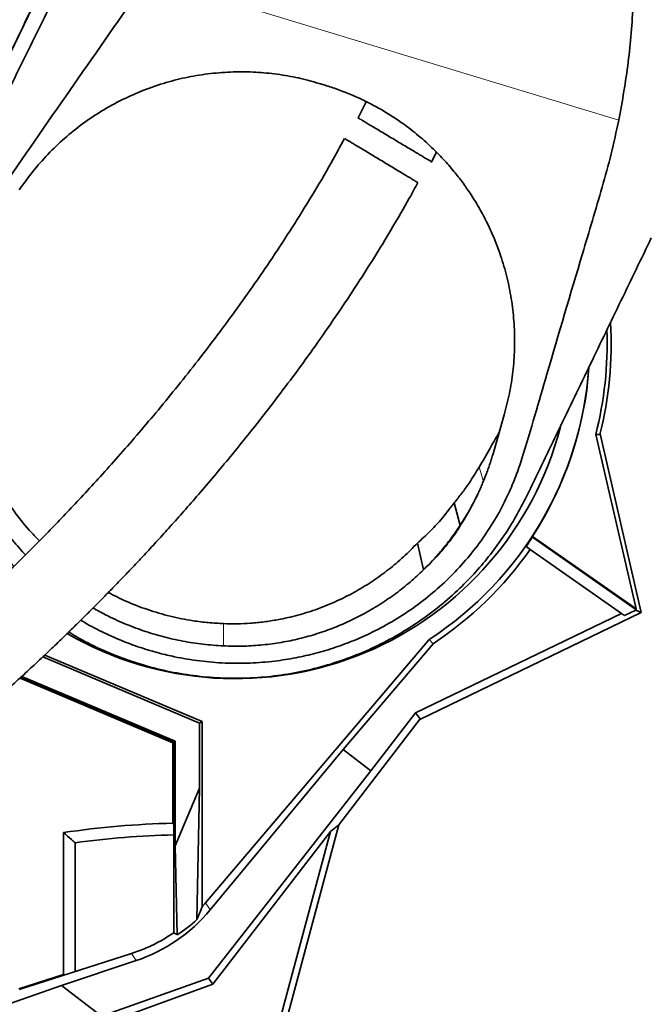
# Model space of a CAD drawing. Header units: millimetres. Extents: x 0 to 14900, y 0 to 10500.
# Tile 8 of 49: x 3639 to 4005, y 5443 to 6019. Entities that reach past the tile are written whole.
import ezdxf

# ---------------------------------------------------------------- set-up
doc = ezdxf.new("R2010")
doc.units = ezdxf.units.MM
doc.header["$LTSCALE"] = 25
doc.layers.add('THICK_LINE', color=7, linetype='Continuous')
doc.styles.add('SLDTEXTSTYLE0', font='TXT', dxfattribs={"width": 0.605})
doc.dimstyles.new('SLDDIMSTYLE0', dxfattribs={"dimtxt": 87.5, "dimasz": 87.5, "dimexe": 0, "dimexo": 0.0625, "dimgap": 21.875, "dimtad": 1, "dimdec": 0, "dimrnd": 1e-09, "dimzin": 12, "dimdsep": 46, "dimtxsty": 'SLDTEXTSTYLE0', "dimsah": 1, "dimcen": 0.09, "dimadec": 0, "dimazin": 3, "dimtfac": 1, "dimtofl": 0, "dimtmove": 0, "dimatfit": 3, "dimfxl": 1, "dimfrac": 2, "dimtolj": 1, "dimtzin": 12, "dimarcsym": 0})

# ---------------------------------------------------------------- blocks, each defined once
blk = doc.blocks.new('_D_2')
at = {"layer": 'THICK_LINE'}
for p, q in [((4471.56, 5779.82), (4471.56, 4099.23)), ((3414.85, 4900.14), (3414.85, 4099.23)), ((4471.56, 4136.73), (3414.85, 4136.73))]:
    blk.add_line(p, q, dxfattribs=at)
for points in [[(3414.85, 4136.73), (3502.35, 4124.23), (3502.35, 4149.23)], [(4471.56, 4136.73), (4384.06, 4149.23), (4384.06, 4124.23)]]:
    blk.add_solid(points, dxfattribs=at)
at = {"layer": 'THICK_LINE', "insert": (3809.52, 4249.52), "char_height": 87.5, "attachment_point": 1, "style": 'SLDTEXTSTYLE0'}
blk.add_mtext('1057', dxfattribs=at)
blk = doc.blocks.new('_D_3')
at = {"layer": 'THICK_LINE'}
for p, q in [((6381.61, 5879.62), (6381.61, 3849.23)), ((3414.85, 4900.14), (3414.85, 3849.23)), ((6381.61, 3886.73), (3414.85, 3886.73))]:
    blk.add_line(p, q, dxfattribs=at)
for points in [[(3414.85, 3886.73), (3502.35, 3874.23), (3502.35, 3899.23)], [(6381.61, 3886.73), (6294.11, 3899.23), (6294.11, 3874.23)]]:
    blk.add_solid(points, dxfattribs=at)
at = {"layer": 'THICK_LINE', "insert": (4764.55, 3999.52), "char_height": 87.5, "attachment_point": 1, "style": 'SLDTEXTSTYLE0'}
blk.add_mtext('2967', dxfattribs=at)
blk = doc.blocks.new('_D_5')
at = {"layer": 'THICK_LINE'}
for p, q in [((3814.85, 8448.48), (6748.77, 8448.48)), ((6711.27, 8448.48), (6711.27, 5049.82)), ((3815.75, 5049.82), (6748.77, 5049.82))]:
    blk.add_line(p, q, dxfattribs=at)
for points in [[(6711.27, 8448.48), (6698.77, 8360.98), (6723.77, 8360.98)], [(6711.27, 5049.82), (6723.77, 5137.32), (6698.77, 5137.32)]]:
    blk.add_solid(points, dxfattribs=at)
at = {"layer": 'THICK_LINE', "insert": (6598.48, 6615.47), "char_height": 87.5, "attachment_point": 1, "rotation": 90, "style": 'SLDTEXTSTYLE0'}
blk.add_mtext('3399', dxfattribs=at)

msp = doc.modelspace()

# ---------------------------------------------------------------- linework, layer by layer
at = {"color": 7, "linetype": 'Continuous', "lineweight": 35}
for p, q in [((3591.4764677, 5913.4696377), (3665.2653961, 6066.4118696)), ((3813.8500956, 5981.9015444), (3817.3430489, 5980.8387256)), ((3879.7086612, 5935.9511783), (3882.5944239, 5941.5622554)), ((3922.2350607, 5787.7469578), (3915.7098051, 5765.0622688)), ((3918.8674005, 5776.8844793), (3919.4221924, 5777.9681773)), ((3918.9940369, 5776.4797184), (3918.8674005, 5776.8844793)), ((3999.3914168, 5674.141718), (3975.8175931, 5776.2511668)), ((3978.2245208, 5776.226509), (3975.8175931, 5776.2511668)), ((4002.4974838, 5672.0201785), (3978.3363317, 5776.6736262)), ((3896.4502462, 5723.1238108), (3892.9322304, 5736.2701059)), ((3896.0747037, 5722.3380507), (3895.450685, 5721.032413)), ((3896.0747037, 5722.3380507), (3896.4502164, 5723.1237381)), ((3938.7346188, 5716.6140652), (3938.8061923, 5716.2440585)), ((3938.7346188, 5716.6140652), (3999.3914168, 5674.141718)), ((3999.2657595, 5673.9098137), (3938.8061923, 5716.2440585)), ((3871.4279725, 5712.6875709), (3874.9675008, 5697.0481685)), ((3935.0309861, 5710.6619546), (3937.3921327, 5709.0086619)), ((3937.3921327, 5709.0086619), (3990.8670144, 5671.5651467)), ((3999.3539752, 5673.5277095), (3992.6700871, 5670.3026216)), ((3999.3914168, 5674.141718), (3999.2657595, 5673.9098137)), ((3999.2657595, 5673.9098137), (3999.3539752, 5673.5277095)), ((4002.4974838, 5672.0201785), (3999.3539752, 5673.5277095)), ((3990.8670144, 5671.5651467), (3870.2386366, 5613.3599353)), ((3872.8267158, 5609.4518625), (4002.4974838, 5672.0201785)), ((3990.8670144, 5671.5651467), (3992.6700871, 5670.3026216)), ((3747.4074906, 5502.0608989), (3878.3964696, 5656.2844663)), ((3878.3964696, 5656.2844663), (3880.5699786, 5653.8242145)), ((3827.9733312, 5591.8980687), (3880.5699786, 5653.8242145)), ((3743.9552988, 5607.2997351), (3652.1593667, 5646.095744)), ((3653.2826936, 5647.1571832), (3745.3703089, 5608.2378994)), ((3638.803556, 5633.7034252), (3728.3412348, 5595.8618292)), ((3728.7952048, 5596.1628154), (3639.1731077, 5634.0400893)), ((3729.686137, 5596.7535114), (3639.8954795, 5634.7020246)), ((3873.1117725, 5609.8220476), (3825.3899486, 5547.8487278)), ((3870.2386366, 5613.3599353), (3844.1312178, 5579.4558787)), ((3873.1117725, 5609.8220476), (3870.2386366, 5613.3599353)), ((3743.9552988, 5607.2997351), (3745.3703089, 5608.2378994)), ((3743.9552988, 5607.2997351), (3743.9552988, 5569.1556423)), ((3745.3703089, 5608.2378994), (3745.3703089, 5499.7392126)), ((3728.3412348, 5595.8618292), (3728.7952048, 5596.1628154)), ((3728.3412348, 5595.8618292), (3728.3412348, 5548.7043074)), ((3729.686137, 5596.7535114), (3728.7952048, 5596.1628154)), ((3728.7952048, 5484.5609399), (3728.7952048, 5596.1628154)), ((3729.686137, 5535.3931227), (3729.686137, 5596.7535114)), ((3750.1276046, 5497.9885218), (3827.9733312, 5591.8980687)), ((3844.1312178, 5579.4558787), (3827.9733312, 5591.8980687)), ((3844.1312178, 5579.4558787), (3749.070191, 5458.0236072)), ((3729.686137, 5535.3931227), (3743.9552988, 5569.1556423)), ((3743.9552988, 5569.1556423), (3742.3554501, 5492.2458445)), ((3728.3412348, 5548.7043074), (3728.7952048, 5548.0317724)), ((3789.8527367, 5415.2220476), (3825.3899486, 5547.8487278)), ((3825.3899486, 5547.8487278), (3820.4858386, 5543.9126251)), ((3664.2408522, 5460.099985), (3664.2408522, 5543.2112424)), ((3751.6421309, 5454.5096485), (3820.4858386, 5543.9126251)), ((3786.9996092, 5418.9403158), (3820.4858386, 5543.9126251)), ((3671.0800674, 5537.2840429), (3671.0800674, 5461.8221223)), ((3730.8865853, 5483.3645777), (3729.686137, 5535.3931227)), ((3638.2290405, 5451.2596128), (3703.9854421, 5472.4021062)), ((3663.1543629, 5453.7687777), (3706.7489119, 5468.2648195)), ((3664.2408522, 5460.099985), (3638.1515637, 5451.7115605)), ((3664.9221533, 5459.8421834), (3664.2408522, 5460.099985)), ((3673.3827157, 5426.0255508), (3751.6421309, 5454.5096485)), ((3749.070191, 5458.0236072), (3686.559912, 5435.7456106)), ((3749.070191, 5458.0236072), (3751.6421309, 5454.5096485)), ((3529.4483426, 5406.5316946), (3663.1543629, 5453.7687777)), ((3686.559912, 5435.7456106), (3663.1543629, 5453.7687777))]:
    msp.add_line(p, q, dxfattribs=at)
at = {"color": 8, "linetype": 'Continuous', "lineweight": 18}
for p, q in [((3989.234411, 5960.3097737), (3714.1528686, 6044.0102431)), ((3910.0410086, 5748.8325932), (3907.5055474, 5757.1229558)), ((3757.8282547, 5652.5115424), (3757.9748513, 5665.5657773)), ((3747.4074906, 5502.0608989), (3750.1276046, 5497.9885218)), ((3706.7489119, 5468.2648195), (3703.9854421, 5472.4021062))]:
    msp.add_line(p, q, dxfattribs=at)
at = {"color": 7, "linetype": 'Continuous', "lineweight": 35}
for centre, radius, start, end in [((3764.8527367, 5829.8220476), 220, 345.8999366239, 3.1248060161), ((3764.8527367, 5829.8220476), 217.6603084, 345.7518796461, 1.962528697), ((3764.8527367, 5829.8220476), 207.3824279, 303.1962829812, 355.9817875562), ((3764.8527367, 5829.8220476), 207.4872434, 326.933355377, 356.0315412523), ((3764.8527367, 5829.8220476), 196.5, 239.9494413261, 345.5367963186), ((3764.8527367, 5829.8220476), 207.7492823, 325, 326.8586078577), ((3764.8527367, 5829.8220476), 210.6317102, 303.3246166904, 325), ((3739.8527367, 5037.6220476), 511.2118846, 91.2902990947, 98.5056613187), ((3739.8527367, 5037.6220476), 504.3726694, 91.2562153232, 97.8368580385)]:
    msp.add_arc(centre, radius, start, end, dxfattribs=at)
for centre, major_axis, ratio, start_param, end_param in [((3674.1858575, 5564.3498266), (-53.4008336, 79.948245), 0.9985183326, 3.3868266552, 3.4189992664), ((3676.873469, 5560.3261099), (-2.2710635, 96.865514), 0.9870607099, 3.4355382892, 3.9903515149), ((3700.2476834, 5525.3317606), (36.9133224, 108.2588514), 0.4472007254, 4.5567841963, 4.6278251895), ((3672.9157922, 5566.2512854), (77.2897356, -65.8899526), 0.9406880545, 6.0133559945, 6.1649629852), ((3600.2350834, 5675.0641023), (221.9843144, -212.8634859), 0.2309958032, 5.5313350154, 5.5425305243)]:
    msp.add_ellipse(centre, major_axis=major_axis, ratio=ratio, start_param=start_param, end_param=end_param, dxfattribs=at)
for points, knots in [([(3996.4646495, 6098.1091933), (3996.9212549, 6092.3222019), (3997.8344273, 6080.7487047), (3998.5224306, 6063.3687333), (3998.4824849, 6046.0016962), (3997.7932892, 6028.6499203), (3996.6776591, 6011.3767328), (3994.915064, 5994.2029114), (3992.4099837, 5977.1466107), (3990.2971603, 5965.9444543), (3989.234411, 5960.3097737)], [0, 0, 0, 0, 0.1234733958, 0.2469364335, 0.3713093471, 0.4956982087, 0.6210642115, 0.7464143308, 0.8724464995, 1, 1, 1, 1]), ([(3592.061649, 5914.6940263), (3594.1187663, 5918.9579881), (3598.23405, 5927.4880867), (3604.3810594, 5940.2288995), (3614.6419226, 5961.4967926), (3629.0161486, 5991.2907509), (3643.3935836, 6021.0914237), (3653.6501557, 6042.3503339), (3659.589961, 6054.6617037), (3663.496169, 6062.7584509), (3665.3439717, 6066.588557)], [0, 0, 0, 0, 0.0840236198, 0.1680900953, 0.2521530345, 0.5042786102, 0.7564059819, 0.8404711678, 0.9245360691, 1, 1, 1, 1]), ([(3595.0696223, 5902.5355421), (3598.1647438, 5908.8158368), (3604.3554294, 5921.377324), (3616.7262359, 5946.617306), (3629.1102408, 5971.7324617), (3641.4914027, 5996.8907443), (3650.7860404, 6015.7951283), (3660.0604177, 6034.8975601), (3666.231437, 6047.6861705), (3669.3174126, 6054.0814413)], [0, 0, 0, 0, 0.124906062, 0.2498299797, 0.4996327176, 0.6246213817, 0.7496028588, 0.8747825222, 1, 1, 1, 1]), ([(3635.2551078, 5699.1573329), (3633.9842585, 5700.505259), (3629.470815, 5705.2924422), (3622.5147418, 5714.1641742), (3614.5866507, 5725.8455065), (3607.6627998, 5738.2289615), (3601.7858381, 5751.1582247), (3597.0385741, 5764.5143265), (3593.4389636, 5778.1885886), (3591.0069516, 5792.2036583), (3589.7926834, 5806.40036), (3589.8125285, 5820.6488634), (3591.0652484, 5834.8879712), (3593.5870039, 5849.1172499), (3597.0001073, 5861.7493157), (3600.9736465, 5872.9935228), (3605.165069, 5882.8873219), (3610.5085506, 5893.3128965), (3617.0164328, 5903.8443474), (3624.423626, 5914.9498352), (3656.6963447, 5961.7426551), (3686.7608549, 6004.7897204), (3714.1528686, 6044.0102431)], [0, 0, 0, 0, 0.0138022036, 0.0490187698, 0.0842357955, 0.119815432, 0.1559770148, 0.1917851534, 0.227593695, 0.2638945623, 0.3007013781, 0.3369935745, 0.3735321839, 0.4108437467, 0.4484206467, 0.4744050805, 0.502788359, 0.5311648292, 0.5644519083, 0.5977533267, 0.6335098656, 1, 1, 1, 1]), ([(3638.3636361, 5919.4981181), (3640.9402645, 5923.1274618), (3646.1025546, 5930.3988735), (3655.0353818, 5940.4656648), (3664.7582594, 5949.8250304), (3675.3055013, 5958.3373683), (3686.6248401, 5965.9243831), (3698.6394055, 5972.5424693), (3711.2352656, 5978.1254346), (3724.1102314, 5982.5310524), (3737.1687257, 5985.7387968), (3750.3000058, 5987.8138195), (3763.5947231, 5988.7884809), (3776.6671199, 5988.642118), (3789.4098521, 5987.3997982), (3801.7772582, 5985.2678223), (3809.828217, 5983.0229677), (3813.8500956, 5981.9015444)], [0, 0, 0, 0, 0.0687651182, 0.137771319, 0.2067674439, 0.2755187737, 0.3444163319, 0.4135835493, 0.4827378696, 0.5516177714, 0.617311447, 0.6832618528, 0.7492044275, 0.8148873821, 0.8765550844, 0.9383327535, 1, 1, 1, 1]), ([(3817.3430489, 5980.8387256), (3819.8394788, 5980.0391745), (3825.1052511, 5978.3526645), (3832.948538, 5975.2515181), (3840.9058542, 5971.6191118), (3848.6676854, 5967.5257654), (3856.0000481, 5963.1188593), (3863.8942387, 5957.7752738), (3872.2055171, 5951.3460046), (3880.3579785, 5944.0058119), (3887.457678, 5936.6848677), (3893.2814072, 5929.9068649), (3898.3995305, 5923.2380738), (3903.1925011, 5916.2949296), (3907.8643976, 5908.6451426), (3912.2051144, 5900.4640661), (3915.9569185, 5892.2727518), (3918.8710301, 5884.8388724), (3921.1780449, 5877.9937425), (3923.6044711, 5869.6796225), (3926.003518, 5859.0289747), (3927.8079052, 5845.9929193), (3928.396355, 5834.9820556), (3928.2885992, 5824.0155208), (3927.4776194, 5813.1584486), (3925.5215567, 5800.3083224), (3923.3299939, 5791.9319181), (3922.2350607, 5787.7469578)], [0, 0, 0, 0, 0.0313565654, 0.0661410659, 0.1009257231, 0.1361838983, 0.1714422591, 0.2037703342, 0.2510244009, 0.2982794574, 0.3366408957, 0.3750027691, 0.4072489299, 0.4394697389, 0.4784797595, 0.5174904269, 0.5537378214, 0.5899855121, 0.616579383, 0.6436070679, 0.6979396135, 0.7528783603, 0.8084282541, 0.836357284, 0.8908763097, 0.9454803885, 1, 1, 1, 1]), ([(3841.4993266, 5971.2108874), (3840.4598725, 5969.0555517), (3838.9112631, 5965.8444692), (3837.2790925, 5962.7091373), (3836.7424638, 5961.6782958)], [0, 0, 0, 0, 0.67121775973, 1, 1, 1, 1]), ([(3836.8331177, 5961.6319896), (3836.817413, 5961.6413965), (3836.750657, 5961.6813826), (3837.2510861, 5961.3816314), (3838.3544424, 5960.7207337), (3840.0734144, 5959.6910893), (3842.3412929, 5958.3326563), (3845.0633887, 5956.7021524), (3848.202093, 5954.8221047), (3851.5927319, 5952.7911512), (3855.199136, 5950.6309569), (3858.8266762, 5948.4581022), (3862.454389, 5946.2851441), (3865.8984869, 5944.2221693), (3869.1481376, 5942.2756661), (3872.0593336, 5940.5318933), (3874.6126074, 5939.0025118), (3876.7068117, 5937.7481076), (3878.3214469, 5936.7809598), (3879.3368968, 5936.172717), (3879.7948802, 5935.8983902), (3879.7116437, 5935.948248), (3879.6936081, 5935.959051)], [0, 0, 0, 0, 0.0168653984, 0.0716896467, 0.1259158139, 0.1816957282, 0.2362276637, 0.2923668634, 0.3464866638, 0.4022366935, 0.4554063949, 0.5101830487, 0.5623422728, 0.6160482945, 0.6676433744, 0.720723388, 0.7724423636, 0.825616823, 0.8780531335, 0.9319624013, 0.9852577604, 1, 1, 1, 1]), ([(3989.234411, 5960.3097737), (3987.8303443, 5953.7248534), (3985.0196385, 5940.5429482), (3977.7722779, 5914.5333221), (3964.8637147, 5871.689578), (3951.7488077, 5827.1590362), (3940.0827431, 5787.1177261), (3934.2696269, 5767.0769663), (3929.1361548, 5751.8118822), (3924.4824309, 5740.7331822), (3918.4977821, 5729.0436284), (3910.8906065, 5716.922399), (3902.1679882, 5705.3334183), (3892.4551167, 5694.5306758), (3881.8493151, 5684.5913629), (3870.447691, 5675.5826438), (3858.1401221, 5667.4477434), (3846.0438512, 5660.860215), (3834.4480892, 5655.6421058), (3823.4664771, 5651.5386374), (3812.059397, 5648.1242718), (3800.174355, 5645.4241897), (3787.3046557, 5643.4140279), (3773.4783662, 5642.3080411), (3758.7978655, 5642.3191637), (3743.9980502, 5643.5394289), (3731.2021427, 5645.6697924), (3719.5896139, 5648.40413), (3709.214494, 5651.4908557), (3697.8434254, 5655.6713924), (3686.516784, 5660.837129), (3678.5773043, 5664.8971918), (3674.679687, 5667.3706091), (3674.372669, 5667.5654419)], [0, 0, 0, 0, 0.0394557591, 0.0789838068, 0.1581742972, 0.3016594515, 0.3509850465, 0.4025683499, 0.423926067, 0.4452811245, 0.4728217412, 0.500551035, 0.5285661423, 0.5569791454, 0.5845224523, 0.6122561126, 0.6402868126, 0.6687265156, 0.6905049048, 0.7122831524, 0.7348814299, 0.7574795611, 0.7806333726, 0.8077309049, 0.8348281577, 0.8623255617, 0.890239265, 0.9068338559, 0.9286059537, 0.9503780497, 0.9741717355, 0.9979654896, 1, 1, 1, 1]), ([(3828.8237204, 5949.6485532), (3826.2296044, 5944.8811824), (3820.0447246, 5933.5148383), (3809.8015803, 5916.2006034), (3798.308926, 5897.682389), (3786.6693583, 5879.9058397), (3774.9849009, 5862.8599832), (3763.3234467, 5846.5574163), (3751.7520802, 5830.9998667), (3740.1601908, 5815.9668616), (3728.6018104, 5801.4814389), (3717.1269747, 5787.5615305), (3705.9723761, 5774.4344741), (3695.1782266, 5762.0865828), (3684.7791108, 5750.5022024), (3674.8843069, 5739.7507339), (3665.5183479, 5729.806129), (3656.6999936, 5720.6411796), (3648.3593134, 5712.1450184), (3640.5099784, 5704.2984135), (3633.1627144, 5697.0817857), (3626.2921481, 5690.443083), (3620.9694438, 5685.3783592), (3617.0432375, 5681.6817397), (3614.3876054, 5679.1969686), (3611.7900767, 5676.7814054), (3609.2509168, 5674.434255), (3606.723089, 5672.1112814), (3604.0014615, 5669.6249897), (3600.8693941, 5666.7828468), (3597.31723, 5663.5854363), (3593.3717305, 5660.0656361), (3589.0708535, 5656.2659015), (3584.2981435, 5652.0952193), (3579.0556934, 5647.5695193), (3573.387125, 5642.7419796), (3567.2964868, 5637.6291564), (3560.8145796, 5632.2813888), (3555.8311394, 5628.2181991), (3553.092329, 5626.0400871), (3552.5735633, 5625.6275248)], [0, 0, 0, 0, 0.0370999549, 0.0884535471, 0.1389867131, 0.1884624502, 0.236659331, 0.283382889, 0.3284712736, 0.3717990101, 0.4152033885, 0.4565110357, 0.4956936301, 0.5327553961, 0.5677251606, 0.6006503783, 0.6308027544, 0.659090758, 0.6855773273, 0.7103241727, 0.7333854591, 0.7548065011, 0.774939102, 0.7834662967, 0.7918252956, 0.8000178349, 0.8080454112, 0.8159092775, 0.8240598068, 0.8340141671, 0.845923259, 0.8582887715, 0.8722995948, 0.8880122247, 0.9055003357, 0.9248592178, 0.945811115, 0.9688300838, 0.9940960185, 1, 1, 1, 1]), ([(3871.7333276, 5923.7975251), (3871.6821458, 5923.8283665), (3871.5755549, 5923.8925967), (3870.6258208, 5924.4648929), (3869.1020193, 5925.383114), (3867.0270783, 5926.633444), (3864.4513753, 5928.185526), (3861.5154895, 5929.9546489), (3858.2456014, 5931.925037), (3854.8221382, 5933.9879672), (3851.2592786, 5936.1348957), (3847.7277445, 5938.2629479), (3844.2453981, 5940.3613603), (3840.9559175, 5942.3435546), (3837.8908913, 5944.1904957), (3835.1700663, 5945.8300262), (3832.8320338, 5947.2388913), (3830.975685, 5948.3575007), (3829.665087, 5949.1472484), (3828.9561134, 5949.5744658), (3828.9547564, 5949.5752835), (3828.9542294, 5949.575601)], [0, 0, 0, 0, 0.05202889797, 0.10835493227, 0.16270156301, 0.21868208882, 0.2720431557, 0.32701714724, 0.37919586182, 0.43292883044, 0.48429976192, 0.53716155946, 0.58849287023, 0.64128143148, 0.69324980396, 0.74666783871, 0.79979744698, 0.85440771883, 0.90870961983, 0.96455161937, 1, 1, 1, 1]), ([(3587.9048996, 5589.8860212), (3588.6844497, 5590.514715), (3591.2938187, 5592.6191267), (3595.7029007, 5596.2432917), (3600.9349488, 5600.5874883), (3605.7564168, 5604.6429549), (3610.3978843, 5608.5894723), (3614.8032718, 5612.3759187), (3618.909984, 5615.9422745), (3622.4002384, 5619.0001604), (3625.2723628, 5621.5350348), (3627.5787623, 5623.5826523), (3629.4982334, 5625.2946625), (3631.4070054, 5627.0039531), (3633.6229814, 5628.997337), (3636.3299357, 5631.4463373), (3639.503632, 5634.337506), (3643.1354606, 5637.6726505), (3647.1172186, 5641.3626468), (3651.2401839, 5645.2212921), (3656.5320807, 5650.2216228), (3662.6646568, 5656.094098), (3669.4215531, 5662.6691309), (3675.3491455, 5668.5167521), (3680.4591361, 5673.6153147), (3684.5324767, 5677.7162225), (3687.740863, 5680.9657332), (3690.4769187, 5683.7472619), (3693.3764561, 5686.7172251), (3696.683857, 5690.1303817), (3700.8235513, 5694.4389663), (3705.8779994, 5699.75665), (3711.9229192, 5706.2023261), (3718.6355618, 5713.4681949), (3726.0020059, 5721.5756061), (3733.9505063, 5730.485813), (3742.4535011, 5740.2100435), (3751.4799738, 5750.7591356), (3761.0450176, 5762.2052056), (3771.1811996, 5774.6514474), (3781.8507798, 5788.1299021), (3793.007868, 5802.6724134), (3804.5373727, 5818.2244765), (3816.3733441, 5834.8025584), (3827.5267753, 5851.0867938), (3837.9437601, 5866.9345795), (3847.5837132, 5882.1800752), (3857.2006416, 5898.1023984), (3865.2884217, 5912.0051574), (3870.0269329, 5920.7377449), (3871.697478, 5923.8163872)], [0, 0, 0, 0, 0.00833070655, 0.02788517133, 0.04565043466, 0.06172532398, 0.07619032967, 0.09151347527, 0.1046987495, 0.115811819, 0.1249010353, 0.13200110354, 0.13762866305, 0.14301966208, 0.14991267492, 0.15829408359, 0.16814921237, 0.17924895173, 0.19174445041, 0.20471158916, 0.21704356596, 0.2402361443, 0.26091776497, 0.27913266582, 0.29490096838, 0.30822809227, 0.31698521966, 0.32480171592, 0.33378497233, 0.34414081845, 0.35588110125, 0.3728476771, 0.39211350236, 0.41371757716, 0.43770325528, 0.46411677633, 0.49246606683, 0.52324037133, 0.55647009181, 0.59217249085, 0.6310646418, 0.67249551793, 0.71640923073, 0.76271478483, 0.81128418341, 0.85092727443, 0.89177037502, 0.93370801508, 0.97662899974, 1, 1, 1, 1]), ([(4008.323253, 5891.3890519), (4005.3532874, 5885.233623), (3999.4130838, 5872.9222004), (3987.5740664, 5848.3856262), (3972.4099821, 5816.957162), (3958.1634817, 5787.4308329), (3947.7394132, 5765.8263209), (3941.4742432, 5752.8412519), (3937.3294533, 5744.2512119), (3935.2574599, 5739.9570239)], [0, 0, 0, 0, 0.121782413, 0.2435759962, 0.4871387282, 0.7435600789, 0.8290508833, 0.9145419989, 1, 1, 1, 1]), ([(3907.5055474, 5757.1229558), (3908.5436631, 5758.9255282), (3910.6198945, 5762.5306731), (3914.4082266, 5769.1172468), (3917.1556468, 5773.9028534), (3918.8674005, 5776.8844793)], [0, 0, 0, 0, 0.2737623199, 0.5475246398, 1, 1, 1, 1]), ([(3614.7023671, 5768.4525012), (3616.5729573, 5764.1201126), (3620.3207234, 5755.4400824), (3627.281907, 5743.0522834), (3635.203878, 5731.2836931), (3642.8333369, 5721.5431595), (3648.1735205, 5716.1163087), (3650.2046441, 5714.0522215)], [0, 0, 0, 0, 0.2164296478, 0.4336212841, 0.6507853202, 0.8671771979, 1, 1, 1, 1]), ([(3915.7098051, 5765.0622688), (3915.4230341, 5764.0859218), (3914.8493945, 5762.1328954), (3913.9163464, 5759.223497), (3912.9299308, 5756.3293875), (3911.5379581, 5752.4974355), (3910.0335225, 5748.7056464), (3908.4179613, 5744.9584905), (3906.7931467, 5741.3834507), (3904.6889095, 5737.0725672), (3902.0129188, 5732.0681142), (3899.1604498, 5727.1415069), (3897.1037038, 5723.9398537), (3896.0747037, 5722.3380507)], [0, 0, 0, 0, 0.064840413, 0.1297029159, 0.1946322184, 0.2595839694, 0.3893041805, 0.4542119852, 0.5191646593, 0.6390118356, 0.7590019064, 0.8794274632, 1, 1, 1, 1]), ([(3642.0538974, 5705.8655184), (3641.8013677, 5706.1175659), (3638.7129146, 5709.2001213), (3633.381379, 5715.6451107), (3626.1414123, 5725.1908425), (3619.6768196, 5735.2828417), (3613.8639735, 5745.7703332), (3610.6410508, 5753.0557723), (3609.0266793, 5756.7050704)], [0, 0, 0, 0, 0.0173704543, 0.2124416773, 0.4082364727, 0.6047655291, 0.8020258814, 1, 1, 1, 1]), ([(3892.9322304, 5736.2701059), (3894.4536867, 5738.1429141), (3897.4966377, 5741.8885777), (3902.4578872, 5748.7870501), (3905.6068309, 5753.9873402), (3907.5055474, 5757.1229558)], [0, 0, 0, 0, 0.2841909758, 0.568389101, 1, 1, 1, 1]), ([(3935.2574599, 5739.9570239), (3933.2614591, 5736.0362378), (3929.261596, 5728.1792225), (3922.1496298, 5716.8788404), (3914.2929959, 5706.0255701), (3905.6730121, 5695.7490536), (3895.8463073, 5685.5972314), (3884.6785774, 5675.7634386), (3872.110414, 5666.4128561), (3858.8004349, 5658.1078404), (3844.7981432, 5650.8971629), (3830.1613437, 5644.8754281), (3814.9890854, 5640.063362), (3799.4591282, 5636.5126113), (3783.7364315, 5634.2705543), (3767.9157374, 5633.3783188), (3752.0975046, 5633.790544), (3736.3686083, 5635.4902923), (3720.8704885, 5638.4750598), (3705.6969154, 5642.7464509), (3690.9604066, 5648.2896238), (3678.0736444, 5654.2005083), (3670.4308001, 5658.7446532), (3667.290592, 5660.6117016)], [0, 0, 0, 0, 0.04270010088, 0.08556838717, 0.12850908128, 0.17140284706, 0.214124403, 0.26391496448, 0.31387955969, 0.36384260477, 0.41363104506, 0.46394377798, 0.51443891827, 0.56493266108, 0.61524348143, 0.66516773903, 0.71527110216, 0.7653745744, 0.81529898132, 0.86512346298, 0.91512467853, 0.96512735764, 1, 1, 1, 1]), ([(3896.4503974, 5723.124037), (3898.5665213, 5726.4656039), (3902.3664992, 5732.4661412), (3905.4549947, 5738.8349275), (3906.8235752, 5741.6570772)], [0, 0, 0, 0, 0.55687794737, 1, 1, 1, 1]), ([(3871.4279725, 5712.6875709), (3873.8112787, 5714.852576), (3878.5780361, 5719.182718), (3885.862556, 5726.9889699), (3890.3733011, 5732.9107191), (3892.9322304, 5736.2701059)], [0, 0, 0, 0, 0.302006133, 0.6040306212, 1, 1, 1, 1]), ([(3896.4502572, 5723.1238236), (3894.8638124, 5720.7888356), (3891.6694812, 5716.0873008), (3886.4274586, 5709.4216324), (3880.8901112, 5703.0155308), (3876.9437796, 5699.0393803), (3874.9675008, 5697.0481685)], [0, 0, 0, 0, 0.249114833, 0.5015965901, 0.750405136, 1, 1, 1, 1]), ([(3895.450685, 5721.032413), (3893.6777269, 5718.5084338), (3890.1166641, 5713.4389128), (3883.382298, 5705.3277091), (3878.0571554, 5700.088161), (3874.9675008, 5697.0481685)], [0, 0, 0, 0, 0.2939063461, 0.5903235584, 1, 1, 1, 1]), ([(3757.9748513, 5665.5657773), (3760.606473, 5665.5083872), (3765.869727, 5665.3936068), (3773.7934911, 5665.7693378), (3781.716926, 5666.550799), (3791.0050657, 5667.9948474), (3801.5482495, 5670.3939016), (3813.3080612, 5674.1173698), (3824.8219803, 5678.8637413), (3835.5999031, 5684.408337), (3845.5211389, 5690.5492723), (3854.6564212, 5697.1983072), (3863.3732675, 5704.530512), (3868.743009, 5709.9684887), (3871.4279725, 5712.6875709)], [0, 0, 0, 0, 0.0623492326, 0.1246987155, 0.1878046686, 0.2509106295, 0.3472910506, 0.4436732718, 0.5428340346, 0.6419973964, 0.7305035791, 0.8190110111, 0.9095023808, 1, 1, 1, 1]), ([(3874.9674961, 5697.0481738), (3872.3978598, 5694.6330713), (3867.2575602, 5689.8019009), (3858.9196956, 5683.2102628), (3850.1676964, 5677.1443085), (3841.0004045, 5671.6889582), (3831.4838469, 5666.8640847), (3821.6387643, 5662.6862509), (3811.4858515, 5659.1736412), (3801.0468663, 5656.3476114), (3790.4054987, 5654.2372545), (3779.6190339, 5652.8801381), (3768.7443864, 5652.215938), (3761.4676969, 5652.4129925), (3757.828255, 5652.5115494)], [0, 0, 0, 0, 0.0836377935, 0.1673090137, 0.2508129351, 0.3342269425, 0.4173646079, 0.5000431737, 0.5831571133, 0.6665715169, 0.7501102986, 0.8332482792, 0.9165989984, 1, 1, 1, 1]), ([(3690.4914898, 5683.7661047), (3693.8829646, 5682.0315729), (3701.3482705, 5678.2135258), (3713.4849174, 5673.6135013), (3726.640834, 5669.7412873), (3738.5466835, 5667.3843114), (3749.0095909, 5666.0533239), (3754.986432, 5665.7282928), (3757.9748513, 5665.5657773)], [0, 0, 0, 0, 0.1620569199, 0.3567192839, 0.5513701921, 0.7452833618, 0.8726417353, 1, 1, 1, 1]), ([(3757.8282547, 5652.5115424), (3753.8447347, 5652.7811634), (3745.8805905, 5653.3202095), (3734.0331701, 5655.192819), (3722.3432824, 5657.8376092), (3710.86534, 5661.3071056), (3699.6768897, 5665.5992104), (3689.8742981, 5670.0611082), (3684.006959, 5673.4017785), (3681.6016067, 5674.7713072)], [0, 0, 0, 0, 0.1493380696, 0.2985675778, 0.4477712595, 0.5970318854, 0.7464312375, 0.8960478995, 1, 1, 1, 1]), ([(3671.0800674, 5537.2840429), (3670.3376253, 5537.9306623), (3668.0579101, 5539.9161478), (3665.7781533, 5541.8841593), (3664.2408522, 5543.2112424)], [0, 0, 0, 0, 0.3256731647, 1, 1, 1, 1]), ([(3703.9854421, 5472.4021062), (3706.9025519, 5473.4343023), (3712.7241466, 5475.4942273), (3721.0436354, 5479.5759874), (3726.2150797, 5482.9016887), (3728.7952048, 5484.5609399)], [0, 0, 0, 0, 0.3347792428, 0.6681095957, 1, 1, 1, 1])]:
    msp.add_open_spline(points, degree=3, knots=knots, dxfattribs=at)
at = {"layer": 'THICK_LINE'}
for centre, radius, start, end in [((3764.8527367, 5829.8220476), 2618.655113, 2.183991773, 145.1829188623), ((3764.8527367, 5829.8220476), 706.7025025, 261.8401445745, 51.8399439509), ((4905.4956661, 5929.6153731), 1476.11, 212.7870809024, 0.0010482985)]:
    msp.add_arc(centre, radius, start, end, dxfattribs=at)

# ---------------------------------------------------------------- dimensions: what is measured, and where the dimension line sits
dim = msp.add_linear_dim(base=(6711.2738318, 5049.8220476), p1=(3764.8527367, 8448.4771606), p2=(3765.7453307, 5049.8220476), angle=90, dimstyle='SLDDIMSTYLE0', dxfattribs=at)
dim.commit()
dim.dimension.update_dxf_attribs({"geometry": '_D_5', "text_midpoint": (6711.2738318, 6749.1496041), "dimtype": 160})
for base, p1, picture, middle in [((3414.8527367, 3886.7260037), (6381.6056661, 5929.6153731), '_D_3', (4898.2292014, 3886.7260037)), ((3414.8527367, 4136.7260037), (4471.5552393, 5829.8220476), '_D_2', (3943.203988, 4136.7260037))]:
    dim = msp.add_linear_dim(base=base, p1=p1, p2=(3414.8527367, 4950.1355848), dimstyle='SLDDIMSTYLE0', dxfattribs=at)
    dim.commit()
    dim.dimension.update_dxf_attribs({"geometry": picture, "text_midpoint": middle, "dimtype": 160})

doc.saveas('drawing.dxf')
